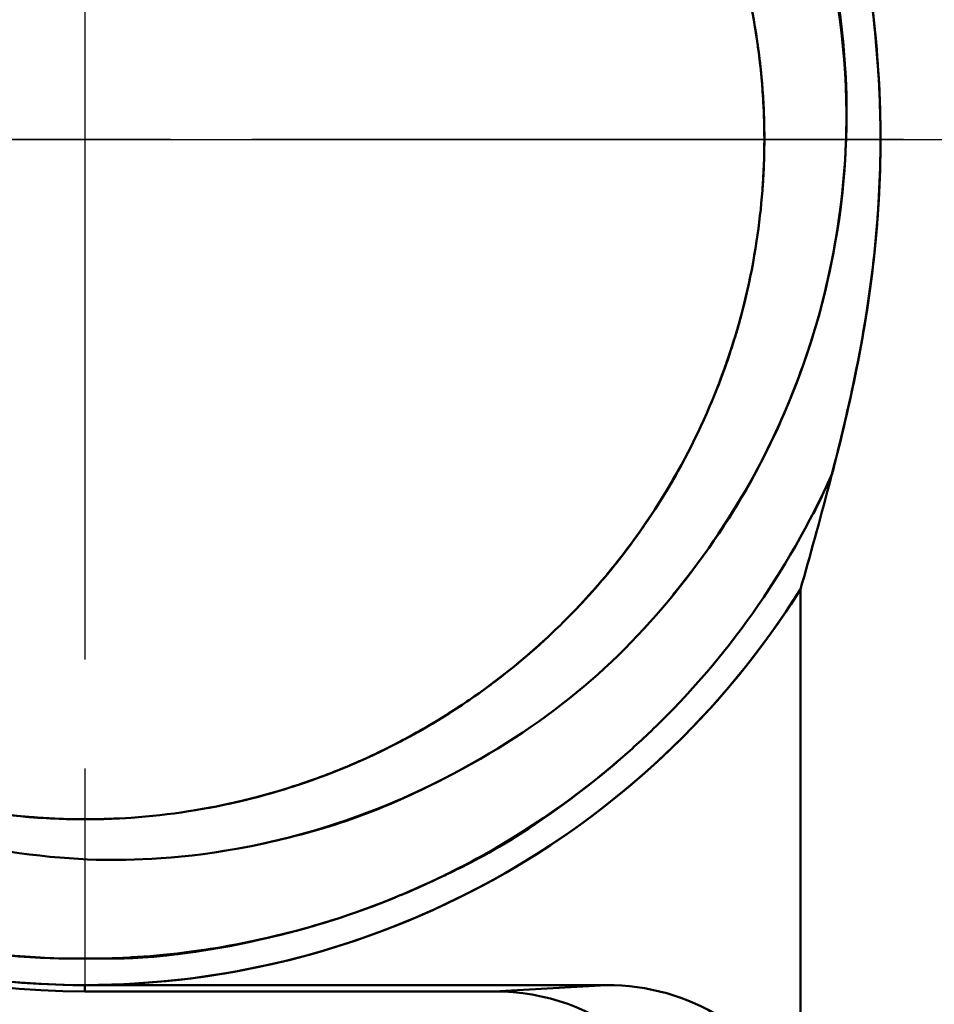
# Model space of a CAD drawing. Header units: millimetres. Extents: x -201 to 158, y 22 to 322.
# Tile 10 of 40: x -139.51 to -136.72, y 231.37 to 234.38. Entities that reach past the tile are written whole.
import ezdxf

# ---------------------------------------------------------------- set-up
doc = ezdxf.new("R2010")
doc.units = ezdxf.units.MM
doc.linetypes.add('CHAIN', pattern=[0.3543, 0.2362, -0.0295, 0.0591, -0.0295])
for name, color, linetype, lineweight in [('Bemaßungen(DIN)', 179, 'Continuous', 25), ('Mittelpunktmarkierung(DIN)', 179, 'Continuous', 25), ('Sichtbare Kanten(DIN)', 179, 'Continuous', 50)]:
    doc.layers.add(name, color=color, linetype=linetype, lineweight=lineweight)
doc.styles.add('STANDARD-BSI~0', font='arial.ttf')
doc.dimstyles.new('Katalogzeichnungen', dxfattribs={"dimtxt": 3.5, "dimasz": 2.5, "dimexe": 2, "dimexo": 0, "dimgap": 0.8, "dimtad": 1, "dimrnd": 1e-08, "dimdsep": 46, "dimtxsty": 'STANDARD-BSI~0', "dimcen": 0.09, "dimdle": 10, "dimclrd": 250, "dimclre": 250, "dimclrt": 250, "dimazin": 2, "dimtfac": 1, "dimtmove": 0, "dimatfit": 3, "dimfxl": 1, "dimtolj": 1, "dimtzin": 0, "dimlwd": 25, "dimlwe": 25, "dimarcsym": 0})

# ---------------------------------------------------------------- blocks, each defined once
blk = doc.blocks.new('*D7')
at = {"layer": 'Bemaßungen(DIN)', "color": 250, "linetype": 'Continuous', "lineweight": 25}
for p, q in [((-115.8072, 236.5099), (-115.8072, 239.0099)), ((-144.8155, 234.0099), (-113.8072, 234.0099)), ((-115.8072, 234.0099), (-115.8072, 229.5099)), ((-137.1727, 229.5099), (-113.8072, 229.5099)), ((-115.8072, 227.0099), (-115.8072, 216.3707))]:
    blk.add_line(p, q, dxfattribs=at)
at = {"layer": 'Bemaßungen(DIN)', "color": 250, "linetype": 'Continuous'}
for points in [[(-116.2239, 236.5099), (-115.3905, 236.5099), (-115.8072, 234.0099)], [(-116.2239, 227.0099), (-115.3905, 227.0099), (-115.8072, 229.5099)]]:
    blk.add_solid(points, dxfattribs=at)
at = {"layer": 'Defpoints', "color": 0, "linetype": 'Continuous'}
for p in [(-144.8155, 234.0099), (-137.1727, 229.5099), (-115.8072, 229.5099)]:
    blk.add_point(p, dxfattribs=at)
at = {"layer": 'Bemaßungen(DIN)', "color": 250, "linetype": 'Continuous', "lineweight": 25, "insert": (-120.1669, 217.1707), "char_height": 3.5, "attachment_point": 1, "rotation": 90, "style": 'STANDARD-BSI~0'}
blk.add_mtext('\\A1;4.5', dxfattribs=at)
blk = doc.blocks.new('*D8')
at = {"layer": 'Bemaßungen(DIN)', "color": 250, "linetype": 'Continuous', "lineweight": 25}
for p, q in [((-133.3155, 231.5099), (-133.3155, 217.4652)), ((-139.3155, 228.9292), (-139.3155, 217.4652)), ((-141.8155, 219.4652), (-144.3155, 219.4652)), ((-139.3155, 219.4652), (-133.3155, 219.4652)), ((-130.8155, 219.4652), (-128.3155, 219.4652))]:
    blk.add_line(p, q, dxfattribs=at)
at = {"layer": 'Bemaßungen(DIN)', "color": 250, "linetype": 'Continuous'}
for points in [[(-141.8155, 219.8819), (-141.8155, 219.0486), (-139.3155, 219.4652)], [(-130.8155, 219.8819), (-130.8155, 219.0486), (-133.3155, 219.4652)]]:
    blk.add_solid(points, dxfattribs=at)
at = {"layer": 'Defpoints', "color": 0, "linetype": 'Continuous'}
for p in [(-133.3155, 231.5099), (-139.3155, 228.9292), (-133.3155, 219.4652)]:
    blk.add_point(p, dxfattribs=at)
at = {"layer": 'Bemaßungen(DIN)', "color": 250, "linetype": 'Continuous', "lineweight": 25, "insert": (-137.471, 223.8393), "char_height": 3.5, "attachment_point": 1, "style": 'STANDARD-BSI~0'}
blk.add_mtext('\\A1;6', dxfattribs=at)
blk = doc.blocks.new('*D9')
at = {"layer": 'Bemaßungen(DIN)', "color": 250, "linetype": 'Continuous', "lineweight": 25}
for p, q in [((-144.8155, 234.0099), (-144.8155, 208.5825)), ((-133.3155, 231.5099), (-133.3155, 208.5825)), ((-135.8155, 210.5825), (-142.3155, 210.5825))]:
    blk.add_line(p, q, dxfattribs=at)
at = {"layer": 'Bemaßungen(DIN)', "color": 250, "linetype": 'Continuous'}
for points in [[(-142.3155, 210.9992), (-142.3155, 210.1659), (-144.8155, 210.5825)], [(-135.8155, 210.9992), (-135.8155, 210.1659), (-133.3155, 210.5825)]]:
    blk.add_solid(points, dxfattribs=at)
at = {"layer": 'Defpoints', "color": 0, "linetype": 'Continuous'}
for p in [(-144.8155, 234.0099), (-133.3155, 231.5099), (-144.8155, 210.5825)]:
    blk.add_point(p, dxfattribs=at)
at = {"layer": 'Bemaßungen(DIN)', "color": 250, "linetype": 'Continuous', "lineweight": 25, "insert": (-143.4596, 214.9565), "char_height": 3.5, "attachment_point": 1, "style": 'STANDARD-BSI~0'}
blk.add_mtext('\\A1;11.5', dxfattribs=at)
blk = doc.blocks.new('*D18')
at = {"layer": 'Bemaßungen(DIN)', "color": 250, "linetype": 'Continuous', "lineweight": 25}
for p, q in [((-163.3155, 234.5099), (-163.3155, 192.9342)), ((-133.3155, 231.5099), (-133.3155, 192.9342)), ((-135.8155, 194.9342), (-160.8155, 194.9342))]:
    blk.add_line(p, q, dxfattribs=at)
at = {"layer": 'Bemaßungen(DIN)', "color": 250, "linetype": 'Continuous'}
for points in [[(-160.8155, 195.3509), (-160.8155, 194.5175), (-163.3155, 194.9342)], [(-135.8155, 195.3509), (-135.8155, 194.5175), (-133.3155, 194.9342)]]:
    blk.add_solid(points, dxfattribs=at)
at = {"layer": 'Defpoints', "color": 0, "linetype": 'Continuous'}
for p in [(-163.3155, 234.5099), (-133.3155, 231.5099), (-163.3155, 194.9342)]:
    blk.add_point(p, dxfattribs=at)
at = {"layer": 'Bemaßungen(DIN)', "color": 250, "linetype": 'Continuous', "lineweight": 25, "insert": (-150.8151, 199.3106), "char_height": 3.5, "attachment_point": 1, "style": 'STANDARD-BSI~0'}
blk.add_mtext('\\A1;30', dxfattribs=at)

msp = doc.modelspace()

# ---------------------------------------------------------------- linework, layer by layer
at = {"layer": 'Mittelpunktmarkierung(DIN)', "linetype": 'CHAIN', "ltscale": 11.291531}
msp.add_line((-139.3155, 239.0907), (-139.3155, 228.9292), dxfattribs=at)
at = {"layer": 'Mittelpunktmarkierung(DIN)', "linetype": 'CHAIN', "ltscale": 8.423734}
msp.add_line((-136.8155, 234.0099), (-144.3963, 234.0099), dxfattribs=at)
at = {"layer": 'Sichtbare Kanten(DIN)'}
for p, q in [((-137.13, 230.9409), (-137.13, 232.6373)), ((-137.13, 232.6373), (-137.13, 230.9409)), ((-137.723, 231.4292), (-139.3155, 231.4292)), ((-139.3155, 231.4292), (-139.3155, 231.4099)), ((-139.3155, 231.4099), (-139.3155, 231.4292)), ((-139.3155, 231.4292), (-137.723, 231.4292)), ((-139.3155, 231.4099), (-138.0667, 231.4099)), ((-139.3155, 231.4099), (-138.0667, 231.4099)), ((-138.0667, 231.4099), (-139.3155, 231.4099)), ((-137.723, 231.4292), (-138.0667, 231.4099)), ((-137.723, 231.4292), (-138.0667, 231.4099))]:
    msp.add_line(p, q, dxfattribs=at)
for radius, start, end in [(2.6, 90, 270), (2.6, 90, 270), (2.6, 90, 270), (2.5808, 32.1324, 327.8676), (2.5808, 32.1324, 327.8676), (2.5808, 90, 270), (2.5808, 270, 327.8676)]:
    msp.add_arc((-139.3155, 234.0099), radius, start, end, dxfattribs=at)
for centre, start_param, end_param in [((-138.0776, 230.9096), 6.235848, 7.78815), ((-138.0776, 230.9096), 6.235848, 7.78815), ((-138.0776, 230.9096), 6.235848, 7.78815), ((-137.7339, 230.9288), 0.86677, 1.504964), ((-137.7339, 230.9288), 0.86677, 1.504964)]:
    msp.add_ellipse(centre, major_axis=(0.5889, 0.0329), ratio=0.847676, start_param=start_param, end_param=end_param, dxfattribs=at)
for points, knots in [([(-141.3849, 234.1601), (-141.386, 234.1451), (-141.3869, 234.1302), (-141.3877, 234.1152), (-141.3895, 234.0801), (-141.3904, 234.045), (-141.3904, 234.0099), (-141.3905, 233.928), (-141.3856, 233.8461), (-141.376, 233.7652), (-141.3623, 233.6497), (-141.3385, 233.5346), (-141.3053, 233.4223), (-141.2722, 233.31), (-141.2296, 233.2004), (-141.1783, 233.096), (-141.0785, 232.8925), (-140.9431, 232.7031), (-140.7827, 232.5427), (-140.7784, 232.5384), (-140.7741, 232.5341), (-140.7698, 232.5298), (-140.6038, 232.3668), (-140.4075, 232.2302), (-140.1969, 232.1314), (-139.9862, 232.0326), (-139.7554, 231.9688), (-139.5239, 231.9454), (-139.4549, 231.9385), (-139.3852, 231.9349), (-139.3155, 231.935), (-139.2682, 231.935), (-139.2209, 231.9367), (-139.1737, 231.9399), (-139.0569, 231.9479), (-138.9407, 231.9658), (-138.8277, 231.9931), (-138.6016, 232.0478), (-138.3817, 232.1423), (-138.1865, 232.269), (-138.0889, 232.3323), (-137.996, 232.4044), (-137.9098, 232.4837), (-137.8889, 232.503), (-137.8684, 232.5227), (-137.8483, 232.5427), (-137.7855, 232.6054), (-137.7269, 232.6721), (-137.6731, 232.7418), (-137.602, 232.8339), (-137.5384, 232.9327), (-137.4834, 233.0361), (-137.4284, 233.1396), (-137.3821, 233.2476), (-137.3455, 233.3581), (-137.309, 233.4685), (-137.2817, 233.5829), (-137.2641, 233.6988), (-137.2485, 233.8019), (-137.2405, 233.9062), (-137.2405, 234.0099), (-137.2405, 234.0227), (-137.2406, 234.0355), (-137.2408, 234.0483), (-137.2451, 234.2809), (-137.2897, 234.5159), (-137.3708, 234.7339), (-137.4114, 234.8429), (-137.4617, 234.9492), (-137.5205, 235.0506), (-137.5793, 235.152), (-137.6466, 235.2485), (-137.7211, 235.3379), (-137.7612, 235.3861), (-137.8036, 235.4326), (-137.8482, 235.4772), (-137.8864, 235.5153), (-137.9261, 235.5519), (-137.9672, 235.587), (-138.0562, 235.6631), (-138.1516, 235.7318), (-138.2515, 235.7914), (-138.4512, 235.9107), (-138.6744, 235.9971), (-138.9025, 236.0434), (-139.0165, 236.0666), (-139.1333, 236.0801), (-139.2504, 236.0838), (-139.2721, 236.0845), (-139.2938, 236.0849), (-139.3155, 236.0849), (-139.4109, 236.0849), (-139.5062, 236.0783), (-139.6001, 236.0653), (-139.7153, 236.0494), (-139.8299, 236.0234), (-139.9416, 235.9881), (-140.0532, 235.9527), (-140.162, 235.908), (-140.2656, 235.8547), (-140.3641, 235.8039), (-140.4591, 235.7449), (-140.5484, 235.6789)], [0.9223399, 0.9223399, 0.9223399, 0.9223399, 0.92264939, 0.92264939, 0.92264939, 0.92337496, 0.92337496, 0.92337496, 0.92507019, 0.92507019, 0.92507019, 0.92749081, 0.92749081, 0.92749081, 0.92991142, 0.92991142, 0.92991142, 0.93462759, 0.93462759, 0.93462759, 0.93475423, 0.93475423, 0.93475423, 0.93959544, 0.93959544, 0.93959544, 0.94443839, 0.94443839, 0.94443839, 0.94588145, 0.94588145, 0.94588145, 0.94685895, 0.94685895, 0.94685895, 0.94927951, 0.94927951, 0.94927951, 0.9541217, 0.9541217, 0.9541217, 0.95654261, 0.95654261, 0.95654261, 0.95712984, 0.95712984, 0.95712984, 0.95896352, 0.95896352, 0.95896352, 0.96138427, 0.96138427, 0.96138427, 0.96380502, 0.96380502, 0.96380502, 0.96622623, 0.96622623, 0.96622623, 0.96838147, 0.96838147, 0.96838147, 0.96864743, 0.96864743, 0.96864743, 0.97348841, 0.97348841, 0.97348841, 0.97591, 0.97591, 0.97591, 0.97833159, 0.97833159, 0.97833159, 0.97963622, 0.97963622, 0.97963622, 0.98075225, 0.98075225, 0.98075225, 0.98317291, 0.98317291, 0.98317291, 0.98801521, 0.98801521, 0.98801521, 0.99043595, 0.99043595, 0.99043595, 0.99088449, 0.99088449, 0.99088449, 0.99285669, 0.99285669, 0.99285669, 0.99527737, 0.99527737, 0.99527737, 0.99769804, 0.99769804, 0.99769804, 1, 1, 1, 1]), ([(-137.0318, 232.9957), (-137.0053, 233.0987), (-136.9803, 233.2038), (-136.9588, 233.3113), (-136.9118, 233.5466), (-136.8857, 233.7804), (-136.8858, 234.0098), (-136.8858, 234.208), (-136.9051, 234.4085), (-136.9405, 234.611)], [0.1357756, 0.1357756, 0.1357756, 0.1357756, 0.25, 0.25, 0.25, 0.5, 0.5, 0.5, 0.7160855, 0.7160855, 0.7160855, 0.7160855]), ([(-137.0171, 234.4447), (-136.9943, 234.299), (-136.9857, 234.1532), (-136.9911, 234.0099), (-136.9913, 234.004), (-136.9914, 234.0024), (-136.9915, 234.0001), (-136.9934, 233.9542), (-136.9957, 233.8285), (-137.0364, 233.6298), (-137.0698, 233.4666), (-137.1114, 233.3478), (-137.1414, 233.269), (-137.2009, 233.1131), (-137.306, 232.8776), (-137.5197, 232.6202)], [0.4005475, 0.4005475, 0.4005475, 0.4005475, 0.4370616, 0.4370616, 0.4370616, 0.4385877, 0.4385877, 0.4385877, 0.46875, 0.46875, 0.46875, 0.5, 0.5, 0.5, 0.5624982, 0.5624982, 0.5624982, 0.5624982]), ([(-137.0171, 234.4447), (-136.9943, 234.299), (-136.9857, 234.1532), (-136.9911, 234.0099), (-136.9913, 234.004), (-136.9914, 234.0024), (-136.9915, 234.0001), (-136.9934, 233.9542), (-136.9957, 233.8285), (-137.0364, 233.6298), (-137.0698, 233.4666), (-137.1114, 233.3478), (-137.1414, 233.269), (-137.2009, 233.1131), (-137.306, 232.8776), (-137.5197, 232.6202)], [0.4005475, 0.4005475, 0.4005475, 0.4005475, 0.4370616, 0.4370616, 0.4370616, 0.4385877, 0.4385877, 0.4385877, 0.46875, 0.46875, 0.46875, 0.5, 0.5, 0.5, 0.5624982, 0.5624982, 0.5624982, 0.5624982]), ([(-137.2406, 234.0236), (-137.2408, 234.0529), (-137.2416, 234.0823), (-137.2431, 234.1116), (-137.2459, 234.1699), (-137.2513, 234.2282), (-137.259, 234.286)], [0.878466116, 0.878466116, 0.878466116, 0.878466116, 0.879072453, 0.879072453, 0.879072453, 0.880279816, 0.880279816, 0.880279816, 0.880279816]), ([(-137.2456, 234.1556), (-137.2422, 234.1072), (-137.2405, 234.0586), (-137.2405, 234.0099), (-137.2406, 233.9854), (-137.241, 233.9609), (-137.2419, 233.9365), (-137.2427, 233.9118), (-137.2441, 233.8872), (-137.2458, 233.8626)], [0.044755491, 0.044755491, 0.044755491, 0.044755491, 0.045760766, 0.045760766, 0.045760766, 0.046267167, 0.046267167, 0.046267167, 0.04677648, 0.04677648, 0.04677648, 0.04677648]), ([(-137.2456, 234.1556), (-137.2422, 234.1072), (-137.2405, 234.0586), (-137.2405, 234.0099), (-137.2406, 233.9854), (-137.241, 233.9609), (-137.2419, 233.9365), (-137.2427, 233.9118), (-137.2441, 233.8872), (-137.2458, 233.8626)], [0.044755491, 0.044755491, 0.044755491, 0.044755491, 0.045760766, 0.045760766, 0.045760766, 0.046267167, 0.046267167, 0.046267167, 0.04677648, 0.04677648, 0.04677648, 0.04677648]), ([(-137.2407, 233.9796), (-137.2406, 233.9897), (-137.2405, 233.9999), (-137.2405, 234.0099), (-137.2405, 234.0209), (-137.2406, 234.0319), (-137.2407, 234.0429)], [0.5181124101, 0.5181124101, 0.5181124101, 0.5181124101, 0.5183224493, 0.5183224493, 0.5183224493, 0.5185510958, 0.5185510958, 0.5185510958, 0.5185510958]), ([(-137.4136, 232.7585), (-137.4122, 232.7605), (-137.4108, 232.7625), (-137.4094, 232.7645), (-137.0933, 233.2141), (-137.0027, 233.6769), (-136.9911, 234.0099)], [0.7847613, 0.7847613, 0.7847613, 0.7847613, 0.7857143, 0.7857143, 0.7857143, 1, 1, 1, 1]), ([(-137.4136, 232.7585), (-137.4122, 232.7605), (-137.4108, 232.7625), (-137.4094, 232.7645), (-137.0933, 233.2141), (-137.0027, 233.6769), (-136.9911, 234.0099)], [0.7847613, 0.7847613, 0.7847613, 0.7847613, 0.7857143, 0.7857143, 0.7857143, 1, 1, 1, 1]), ([(-137.3862, 233.2464), (-137.3639, 233.3029), (-137.344, 233.3603), (-137.3267, 233.4186), (-137.3128, 233.4654), (-137.3005, 233.5127), (-137.2899, 233.5603)], [0.872974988, 0.872974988, 0.872974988, 0.872974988, 0.874230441, 0.874230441, 0.874230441, 0.875239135, 0.875239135, 0.875239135, 0.875239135]), ([(-136.9616, 233.2977), (-136.9622, 233.2948), (-136.9628, 233.2919), (-136.9634, 233.289), (-137.0098, 233.0663), (-137.0735, 232.838), (-137.13, 232.6373)], [0.4935013, 0.4935013, 0.4935013, 0.4935013, 0.5, 0.5, 0.5, 1, 1, 1, 1]), ([(-136.9616, 233.2977), (-136.9622, 233.2948), (-136.9628, 233.2919), (-136.9634, 233.289), (-137.0098, 233.0663), (-137.0735, 232.838), (-137.13, 232.6373)], [0.4935013, 0.4935013, 0.4935013, 0.4935013, 0.5, 0.5, 0.5, 1, 1, 1, 1]), ([(-137.4947, 233.0152), (-137.4986, 233.008), (-137.5026, 233.0009), (-137.5066, 232.9937), (-137.564, 232.8915), (-137.6299, 232.7942), (-137.7032, 232.7038), (-137.7332, 232.6667), (-137.7647, 232.6305), (-137.7974, 232.5954)], [0.142935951, 0.142935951, 0.142935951, 0.142935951, 0.143104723, 0.143104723, 0.143104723, 0.145526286, 0.145526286, 0.145526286, 0.146519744, 0.146519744, 0.146519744, 0.146519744]), ([(-137.4947, 233.0152), (-137.4986, 233.008), (-137.5026, 233.0009), (-137.5066, 232.9937), (-137.564, 232.8915), (-137.6299, 232.7942), (-137.7032, 232.7038), (-137.7332, 232.6667), (-137.7647, 232.6305), (-137.7974, 232.5954)], [0.142935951, 0.142935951, 0.142935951, 0.142935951, 0.143104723, 0.143104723, 0.143104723, 0.145526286, 0.145526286, 0.145526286, 0.146519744, 0.146519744, 0.146519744, 0.146519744]), ([(-137.5014, 233.003), (-137.5008, 233.0041), (-137.5002, 233.0051), (-137.4997, 233.0061), (-137.4971, 233.0108), (-137.4945, 233.0155), (-137.4919, 233.0202)], [0.5110642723, 0.5110642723, 0.5110642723, 0.5110642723, 0.5110883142, 0.5110883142, 0.5110883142, 0.5111989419, 0.5111989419, 0.5111989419, 0.5111989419]), ([(-141.5472, 232.8835), (-141.4789, 232.7479), (-141.395, 232.6123), (-141.2932, 232.4806), (-141.2264, 232.3944), (-141.1561, 232.3149), (-141.0833, 232.2421), (-141.0194, 232.1782), (-140.9536, 232.1195), (-140.8869, 232.0655), (-140.6302, 231.8581), (-140.4472, 231.78), (-140.3943, 231.7547), (-140.2422, 231.682), (-140.0584, 231.6127), (-139.8425, 231.5661), (-139.602, 231.5143), (-139.4238, 231.5098), (-139.3155, 231.5099), (-139.2961, 231.5099), (-139.2789, 231.5102), (-139.2639, 231.5105), (-139.2466, 231.5108), (-139.0478, 231.4966), (-138.6875, 231.5901), (-138.4899, 231.6414), (-138.3076, 231.7146), (-138.1439, 231.8015), (-138.0768, 231.8371), (-137.9926, 231.8854), (-137.8957, 231.9522), (-137.7764, 232.0345), (-137.7028, 232.0989), (-137.665, 232.1322), (-137.6293, 232.1636), (-137.5898, 232.2), (-137.5476, 232.2421), (-137.4647, 232.3249), (-137.3709, 232.4302), (-137.2761, 232.5639), (-137.1844, 232.6933), (-137.1017, 232.8368), (-137.0324, 232.9921)], [0.93665734, 0.93665734, 0.93665734, 0.93665734, 0.93896484, 0.93896484, 0.93896484, 0.94058983, 0.94058983, 0.94058983, 0.9420166, 0.9420166, 0.9420166, 0.94506836, 0.94506836, 0.94506836, 0.94812012, 0.94812012, 0.94812012, 0.95070845, 0.95070845, 0.95070845, 0.95117188, 0.95117188, 0.95117188, 0.95422363, 0.95422363, 0.95422363, 0.95727539, 0.95727539, 0.95727539, 0.95880127, 0.95880127, 0.95880127, 0.96032715, 0.96032715, 0.96032715, 0.96135642, 0.96135642, 0.96135642, 0.96337891, 0.96337891, 0.96337891, 0.96606438, 0.96606438, 0.96606438, 0.96606438]), ([(-141.5472, 232.8835), (-141.4789, 232.7479), (-141.395, 232.6123), (-141.2932, 232.4806), (-141.2264, 232.3944), (-141.1561, 232.3149), (-141.0833, 232.2421), (-141.0194, 232.1782), (-140.9536, 232.1195), (-140.8869, 232.0655), (-140.6302, 231.8581), (-140.4472, 231.78), (-140.3943, 231.7547), (-140.2422, 231.682), (-140.0584, 231.6127), (-139.8425, 231.5661), (-139.602, 231.5143), (-139.4238, 231.5098), (-139.3155, 231.5099), (-139.2961, 231.5099), (-139.2789, 231.5102), (-139.2639, 231.5105), (-139.2466, 231.5108), (-139.0478, 231.4966), (-138.6875, 231.5901), (-138.4899, 231.6414), (-138.3076, 231.7146), (-138.1439, 231.8015), (-138.0768, 231.8371), (-137.9926, 231.8854), (-137.8957, 231.9522), (-137.7764, 232.0345), (-137.7028, 232.0989), (-137.665, 232.1322), (-137.6293, 232.1636), (-137.5898, 232.2), (-137.5476, 232.2421), (-137.4647, 232.3249), (-137.3709, 232.4302), (-137.2761, 232.5639), (-137.1844, 232.6933), (-137.1017, 232.8368), (-137.0324, 232.9921)], [0.93665734, 0.93665734, 0.93665734, 0.93665734, 0.93896484, 0.93896484, 0.93896484, 0.94058983, 0.94058983, 0.94058983, 0.9420166, 0.9420166, 0.9420166, 0.94506836, 0.94506836, 0.94506836, 0.94812012, 0.94812012, 0.94812012, 0.95070845, 0.95070845, 0.95070845, 0.95117188, 0.95117188, 0.95117188, 0.95422363, 0.95422363, 0.95422363, 0.95727539, 0.95727539, 0.95727539, 0.95880127, 0.95880127, 0.95880127, 0.96032715, 0.96032715, 0.96032715, 0.96135642, 0.96135642, 0.96135642, 0.96337891, 0.96337891, 0.96337891, 0.96606438, 0.96606438, 0.96606438, 0.96606438]), ([(-137.5113, 232.9853), (-137.5154, 232.9782), (-137.5194, 232.9711), (-137.5235, 232.9641), (-137.5444, 232.9283), (-137.5663, 232.8932), (-137.5893, 232.8588)], [0.593231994, 0.593231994, 0.593231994, 0.593231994, 0.593400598, 0.593400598, 0.593400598, 0.594255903, 0.594255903, 0.594255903, 0.594255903]), ([(-137.5113, 232.9853), (-137.5154, 232.9782), (-137.5194, 232.9711), (-137.5235, 232.9641), (-137.5444, 232.9283), (-137.5663, 232.8932), (-137.5893, 232.8588)], [0.593231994, 0.593231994, 0.593231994, 0.593231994, 0.593400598, 0.593400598, 0.593400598, 0.594255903, 0.594255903, 0.594255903, 0.594255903]), ([(-137.0908, 232.8674), (-137.0737, 232.9016), (-137.0612, 232.9288), (-137.0522, 232.9481), (-137.0459, 232.9616), (-137.0395, 232.9754), (-137.0332, 232.9894)], [0.718417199, 0.718417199, 0.718417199, 0.718417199, 0.719238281, 0.719238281, 0.719238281, 0.719514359, 0.719514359, 0.719514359, 0.719514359]), ([(-137.6087, 232.83), (-137.6505, 232.7696), (-137.6957, 232.7112), (-137.7438, 232.6553), (-137.7706, 232.6243), (-137.7982, 232.594), (-137.8267, 232.5646)], [0.054427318, 0.054427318, 0.054427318, 0.054427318, 0.055950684, 0.055950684, 0.055950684, 0.056797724, 0.056797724, 0.056797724, 0.056797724]), ([(-137.6087, 232.83), (-137.6505, 232.7696), (-137.6957, 232.7112), (-137.7438, 232.6553), (-137.7706, 232.6243), (-137.7982, 232.594), (-137.8267, 232.5646)], [0.054427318, 0.054427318, 0.054427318, 0.054427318, 0.055950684, 0.055950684, 0.055950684, 0.056797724, 0.056797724, 0.056797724, 0.056797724]), ([(-137.6538, 232.7672), (-137.6767, 232.7366), (-137.7004, 232.7066), (-137.7249, 232.6774), (-137.7532, 232.6436), (-137.7827, 232.6106), (-137.8133, 232.5785)], [0.59502898, 0.59502898, 0.59502898, 0.59502898, 0.595822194, 0.595822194, 0.595822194, 0.596739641, 0.596739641, 0.596739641, 0.596739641]), ([(-137.6538, 232.7672), (-137.6767, 232.7366), (-137.7004, 232.7066), (-137.7249, 232.6774), (-137.7532, 232.6436), (-137.7827, 232.6106), (-137.8133, 232.5785)], [0.59502898, 0.59502898, 0.59502898, 0.59502898, 0.595822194, 0.595822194, 0.595822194, 0.596739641, 0.596739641, 0.596739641, 0.596739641]), ([(-137.9132, 232.4806), (-137.924, 232.4707), (-137.9349, 232.4609), (-137.9459, 232.4513), (-137.9901, 232.4125), (-138.0359, 232.3755), (-138.0832, 232.3406)], [0.147644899, 0.147644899, 0.147644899, 0.147644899, 0.147946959, 0.147946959, 0.147946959, 0.149163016, 0.149163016, 0.149163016, 0.149163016]), ([(-137.9132, 232.4806), (-137.924, 232.4707), (-137.9349, 232.4609), (-137.9459, 232.4513), (-137.9901, 232.4125), (-138.0359, 232.3755), (-138.0832, 232.3406)], [0.147644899, 0.147644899, 0.147644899, 0.147644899, 0.147946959, 0.147946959, 0.147946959, 0.149163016, 0.149163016, 0.149163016, 0.149163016]), ([(-137.9348, 232.4611), (-137.947, 232.4503), (-137.9593, 232.4395), (-137.9718, 232.429), (-137.9728, 232.428), (-137.9739, 232.4271), (-137.975, 232.4262)], [0.5979051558, 0.5979051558, 0.5979051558, 0.5979051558, 0.59824285, 0.59824285, 0.59824285, 0.5982723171, 0.5982723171, 0.5982723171, 0.5982723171]), ([(-137.9348, 232.4611), (-137.947, 232.4503), (-137.9593, 232.4395), (-137.9718, 232.429), (-137.9728, 232.428), (-137.9739, 232.4271), (-137.975, 232.4262)], [0.5979051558, 0.5979051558, 0.5979051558, 0.5979051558, 0.59824285, 0.59824285, 0.59824285, 0.5982723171, 0.5982723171, 0.5982723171, 0.5982723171]), ([(-137.9641, 232.4355), (-137.9544, 232.4438), (-137.9447, 232.4523), (-137.9351, 232.4608), (-137.9265, 232.4685), (-137.918, 232.4762), (-137.9095, 232.484)], [0.5059815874, 0.5059815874, 0.5059815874, 0.5059815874, 0.5062466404, 0.5062466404, 0.5062466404, 0.5064849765, 0.5064849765, 0.5064849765, 0.5064849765]), ([(-138.0751, 232.3465), (-138.1411, 232.2974), (-138.2103, 232.252), (-138.2819, 232.2109), (-138.3358, 232.1799), (-138.3911, 232.1513), (-138.4475, 232.1253)], [0.05908602, 0.05908602, 0.05908602, 0.05908602, 0.060792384, 0.060792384, 0.060792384, 0.062078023, 0.062078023, 0.062078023, 0.062078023]), ([(-138.0751, 232.3465), (-138.1411, 232.2974), (-138.2103, 232.252), (-138.2819, 232.2109), (-138.3358, 232.1799), (-138.3911, 232.1513), (-138.4475, 232.1253)], [0.05908602, 0.05908602, 0.05908602, 0.05908602, 0.060792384, 0.060792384, 0.060792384, 0.062078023, 0.062078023, 0.062078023, 0.062078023]), ([(-138.2791, 232.2125), (-138.2759, 232.2143), (-138.2728, 232.2162), (-138.2696, 232.218), (-138.2257, 232.2436), (-138.1827, 232.2709), (-138.1408, 232.2996)], [0.593325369, 0.593325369, 0.593325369, 0.593325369, 0.593400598, 0.593400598, 0.593400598, 0.594451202, 0.594451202, 0.594451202, 0.594451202]), ([(-138.2908, 232.2058), (-138.2977, 232.2019), (-138.3047, 232.198), (-138.3116, 232.1941), (-138.3226, 232.1881), (-138.3336, 232.1821), (-138.3446, 232.1763)], [0.5109240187, 0.5109240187, 0.5109240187, 0.5109240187, 0.5110883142, 0.5110883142, 0.5110883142, 0.5113469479, 0.5113469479, 0.5113469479, 0.5113469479]), ([(-138.2908, 232.2058), (-138.2977, 232.2019), (-138.3047, 232.198), (-138.3116, 232.1941), (-138.3226, 232.1881), (-138.3336, 232.1821), (-138.3446, 232.1763)], [0.5109240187, 0.5109240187, 0.5109240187, 0.5109240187, 0.5110883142, 0.5110883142, 0.5110883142, 0.5113469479, 0.5113469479, 0.5113469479, 0.5113469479]), ([(-138.3507, 231.7036), (-138.3074, 231.7217), (-138.2662, 231.7404), (-138.2268, 231.7594), (-138.1863, 231.779), (-138.0025, 231.8551), (-137.7367, 232.0715), (-137.7121, 232.0916), (-137.6875, 232.1123), (-137.663, 232.1339)], [0.791698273, 0.791698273, 0.791698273, 0.791698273, 0.792480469, 0.792480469, 0.792480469, 0.795532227, 0.795532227, 0.795532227, 0.796070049, 0.796070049, 0.796070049, 0.796070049]), ([(-139.7493, 231.8747), (-139.5685, 231.8325), (-139.3875, 231.8127), (-139.2556, 231.8112), (-139.1482, 231.81), (-138.9821, 231.815), (-138.7684, 231.8615), (-138.5562, 231.9077), (-138.4013, 231.9656), (-138.2238, 232.0565)], [0.412251, 0.412251, 0.412251, 0.412251, 0.5, 0.5, 0.5, 0.5714286, 0.5714286, 0.5714286, 0.6423929, 0.6423929, 0.6423929, 0.6423929]), ([(-139.7493, 231.8747), (-139.5685, 231.8325), (-139.3875, 231.8127), (-139.2556, 231.8112), (-139.1482, 231.81), (-138.9821, 231.815), (-138.7684, 231.8615), (-138.5562, 231.9077), (-138.4013, 231.9656), (-138.2238, 232.0565)], [0.412251, 0.412251, 0.412251, 0.412251, 0.5, 0.5, 0.5, 0.5714286, 0.5714286, 0.5714286, 0.6423929, 0.6423929, 0.6423929, 0.6423929]), ([(-138.6813, 232.0344), (-138.6802, 232.0348), (-138.6791, 232.0351), (-138.6779, 232.0355), (-138.6728, 232.0372), (-138.6676, 232.0389), (-138.6625, 232.0406)], [0.2302339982, 0.2302339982, 0.2302339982, 0.2302339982, 0.2302585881, 0.2302585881, 0.2302585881, 0.2303706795, 0.2303706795, 0.2303706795, 0.2303706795]), ([(-139.3554, 231.9353), (-139.4487, 231.9372), (-139.5422, 231.9454), (-139.6348, 231.9598), (-139.6976, 231.9696), (-139.76, 231.9823), (-139.8216, 231.9977)], [0.068539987, 0.068539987, 0.068539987, 0.068539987, 0.070476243, 0.070476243, 0.070476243, 0.071791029, 0.071791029, 0.071791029, 0.071791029]), ([(-139.3554, 231.9353), (-139.4487, 231.9372), (-139.5422, 231.9454), (-139.6348, 231.9598), (-139.6976, 231.9696), (-139.76, 231.9823), (-139.8216, 231.9977)], [0.068539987, 0.068539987, 0.068539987, 0.068539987, 0.070476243, 0.070476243, 0.070476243, 0.071791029, 0.071791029, 0.071791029, 0.071791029]), ([(-139.5036, 231.9436), (-139.4894, 231.9423), (-139.4751, 231.9412), (-139.4609, 231.9402), (-139.413, 231.9368), (-139.3649, 231.935), (-139.317, 231.935)], [0.854567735, 0.854567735, 0.854567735, 0.854567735, 0.854862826, 0.854862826, 0.854862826, 0.855855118, 0.855855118, 0.855855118, 0.855855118]), ([(-139.2191, 231.9373), (-139.2201, 231.9372), (-139.2212, 231.9372), (-139.2222, 231.9371), (-139.2533, 231.9357), (-139.2844, 231.935), (-139.3155, 231.935), (-139.3302, 231.935), (-139.3449, 231.9352), (-139.3595, 231.9355)], [0.1576087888, 0.1576087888, 0.1576087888, 0.1576087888, 0.1576306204, 0.1576306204, 0.1576306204, 0.1582732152, 0.1582732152, 0.1582732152, 0.1585769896, 0.1585769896, 0.1585769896, 0.1585769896]), ([(-139.2191, 231.9373), (-139.2201, 231.9372), (-139.2212, 231.9372), (-139.2222, 231.9371), (-139.2533, 231.9357), (-139.2844, 231.935), (-139.3155, 231.935), (-139.3302, 231.935), (-139.3449, 231.9352), (-139.3595, 231.9355)], [0.1576087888, 0.1576087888, 0.1576087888, 0.1576087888, 0.1576306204, 0.1576306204, 0.1576306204, 0.1582732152, 0.1582732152, 0.1582732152, 0.1585769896, 0.1585769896, 0.1585769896, 0.1585769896]), ([(-139.2477, 231.9361), (-139.2506, 231.936), (-139.2535, 231.936), (-139.2564, 231.9359), (-139.2761, 231.9353), (-139.2958, 231.935), (-139.3155, 231.935), (-139.329, 231.935), (-139.3424, 231.9351), (-139.3559, 231.9354)], [0.6078668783, 0.6078668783, 0.6078668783, 0.6078668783, 0.6079265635, 0.6079265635, 0.6079265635, 0.6083336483, 0.6083336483, 0.6083336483, 0.6086124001, 0.6086124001, 0.6086124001, 0.6086124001]), ([(-139.2477, 231.9361), (-139.2506, 231.936), (-139.2535, 231.936), (-139.2564, 231.9359), (-139.2761, 231.9353), (-139.2958, 231.935), (-139.3155, 231.935), (-139.329, 231.935), (-139.3424, 231.9351), (-139.3559, 231.9354)], [0.6078668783, 0.6078668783, 0.6078668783, 0.6078668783, 0.6079265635, 0.6079265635, 0.6079265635, 0.6083336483, 0.6083336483, 0.6083336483, 0.6086124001, 0.6086124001, 0.6086124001, 0.6086124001]), ([(-139.1996, 231.5121), (-139.0945, 231.5166), (-138.9526, 231.5299), (-138.7767, 231.5687), (-138.6253, 231.6021), (-138.4889, 231.6468), (-138.3677, 231.6966)], [0.787578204, 0.787578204, 0.787578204, 0.787578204, 0.789428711, 0.789428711, 0.789428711, 0.791596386, 0.791596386, 0.791596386, 0.791596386]), ([(-139.1996, 231.5121), (-139.0945, 231.5166), (-138.9526, 231.5299), (-138.7767, 231.5687), (-138.6253, 231.6021), (-138.4889, 231.6468), (-138.3677, 231.6966)], [0.787578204, 0.787578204, 0.787578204, 0.787578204, 0.789428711, 0.789428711, 0.789428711, 0.791596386, 0.791596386, 0.791596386, 0.791596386]), ([(-139.173, 231.5137), (-139.0755, 231.5192), (-138.9584, 231.5317), (-138.8233, 231.5589), (-138.7479, 231.574), (-138.669, 231.5935), (-138.5878, 231.6182)], [0.705492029, 0.705492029, 0.705492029, 0.705492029, 0.70703125, 0.70703125, 0.70703125, 0.708486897, 0.708486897, 0.708486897, 0.708486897]), ([(-139.173, 231.5137), (-139.0755, 231.5192), (-138.9584, 231.5317), (-138.8233, 231.5589), (-138.7479, 231.574), (-138.669, 231.5935), (-138.5878, 231.6182)], [0.705492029, 0.705492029, 0.705492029, 0.705492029, 0.70703125, 0.70703125, 0.70703125, 0.708486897, 0.708486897, 0.708486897, 0.708486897]), ([(-139.953, 231.5924), (-139.9306, 231.5866), (-139.9092, 231.5814), (-139.8889, 231.5766), (-139.5875, 231.5056), (-139.3921, 231.5099), (-139.3155, 231.5099), (-139.2865, 231.51), (-139.2482, 231.5096), (-139.194, 231.5123)], [0.865200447, 0.865200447, 0.865200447, 0.865200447, 0.865722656, 0.865722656, 0.865722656, 0.868693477, 0.868693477, 0.868693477, 0.869816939, 0.869816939, 0.869816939, 0.869816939])]:
    msp.add_open_spline(points, degree=3, knots=knots, dxfattribs=at)
for points in [[(-136.9911, 234.0099), (-136.9763, 234.4349), (-137.0999, 234.9075), (-137.3086, 235.2682)], [(-136.9911, 234.0099), (-136.9763, 234.4349), (-137.0999, 234.9075), (-137.3086, 235.2682)], [(-136.9606, 234.7172), (-136.9154, 234.4972), (-136.8858, 234.2575), (-136.8858, 234.0099)], [(-136.9606, 234.7172), (-136.9154, 234.4972), (-136.8858, 234.2575), (-136.8858, 234.0099)], [(-137.2662, 234.3346), (-137.2637, 234.3183), (-137.2613, 234.302), (-137.2591, 234.2857)], [(-137.2662, 234.3346), (-137.2637, 234.3183), (-137.2613, 234.302), (-137.2591, 234.2857)], [(-136.8858, 234.0099), (-136.8858, 233.7606), (-136.916, 233.5192), (-136.9612, 233.2992)], [(-136.8858, 234.0099), (-136.8858, 233.7606), (-136.916, 233.5192), (-136.9612, 233.2992)], [(-137.289, 233.5647), (-137.2876, 233.5709), (-137.2863, 233.5772), (-137.285, 233.5834)], [(-137.3169, 233.4524), (-137.3404, 233.3684), (-137.3693, 233.2856), (-137.4032, 233.2049)], [(-137.3169, 233.4524), (-137.3404, 233.3684), (-137.3693, 233.2856), (-137.4032, 233.2049)], [(-138.1623, 232.089), (-137.8642, 232.2514), (-137.6488, 232.4442), (-137.462, 232.6921)], [(-138.1623, 232.089), (-137.8642, 232.2514), (-137.6488, 232.4442), (-137.462, 232.6921)], [(-138.0894, 232.1311), (-138.3117, 231.9976), (-138.5504, 231.9068), (-138.7886, 231.8572)], [(-138.0894, 232.1311), (-138.3117, 231.9976), (-138.5504, 231.9068), (-138.7886, 231.8572)], [(-138.5069, 232.0992), (-138.4957, 232.1039), (-138.4845, 232.1088), (-138.4734, 232.1137)], [(-138.5178, 232.0946), (-138.5641, 232.0753), (-138.6111, 232.0577), (-138.6586, 232.0418)], [(-138.5178, 232.0946), (-138.5641, 232.0753), (-138.6111, 232.0577), (-138.6586, 232.0418)], [(-138.87, 231.9835), (-138.7903, 232.0011), (-138.7114, 232.0234), (-138.6343, 232.0501)], [(-138.7185, 232.0228), (-138.8094, 231.9955), (-138.9025, 231.9745), (-138.9966, 231.9598)], [(-138.7185, 232.0228), (-138.8094, 231.9955), (-138.9025, 231.9745), (-138.9966, 231.9598)]]:
    msp.add_open_spline(points, degree=3, dxfattribs=at)

# ---------------------------------------------------------------- dimensions: what is measured, and where the dimension line sits
at = {"layer": 'Bemaßungen(DIN)', "color": 250, "linetype": 'Continuous', "lineweight": 25}
for base, p1, p2, angle, picture, middle in [((-115.8072, 229.5099), (-144.8155, 234.0099), (-137.1727, 229.5099), 270, '*D7', (-115.8072, 220.4403)), ((-133.3155, 219.4652), (-139.3155, 228.9292), (-133.3155, 231.5099), 180, '*D8', (-136.3155, 219.4652))]:
    dim = msp.add_linear_dim(base=base, p1=p1, p2=p2, angle=angle, dimstyle='Katalogzeichnungen', override={"dimdec": 2, "dimtp": 0, "dimtm": 0, "dimtdec": 2, "dimtofl": 1, "dimatfit": 1}, dxfattribs=at)
    dim.commit()
    dim.dimension.update_dxf_attribs({"geometry": picture, "text_midpoint": middle, "dimtype": 160})
for base, p2, picture, middle in [((-163.3155, 194.9342), (-163.3155, 234.5099), '*D18', (-148.3155, 194.9342)), ((-144.8155, 210.5825), (-144.8155, 234.0099), '*D9', (-139.0655, 210.5825))]:
    dim = msp.add_linear_dim(base=base, p1=(-133.3155, 231.5099), p2=p2, dimstyle='Katalogzeichnungen', override={"dimdec": 2, "dimtp": 0, "dimtm": 0, "dimtdec": 2, "dimtofl": 0, "dimatfit": 1}, dxfattribs=at)
    dim.commit()
    dim.dimension.update_dxf_attribs({"geometry": picture, "text_midpoint": middle, "dimtype": 160})

doc.saveas('drawing.dxf')
